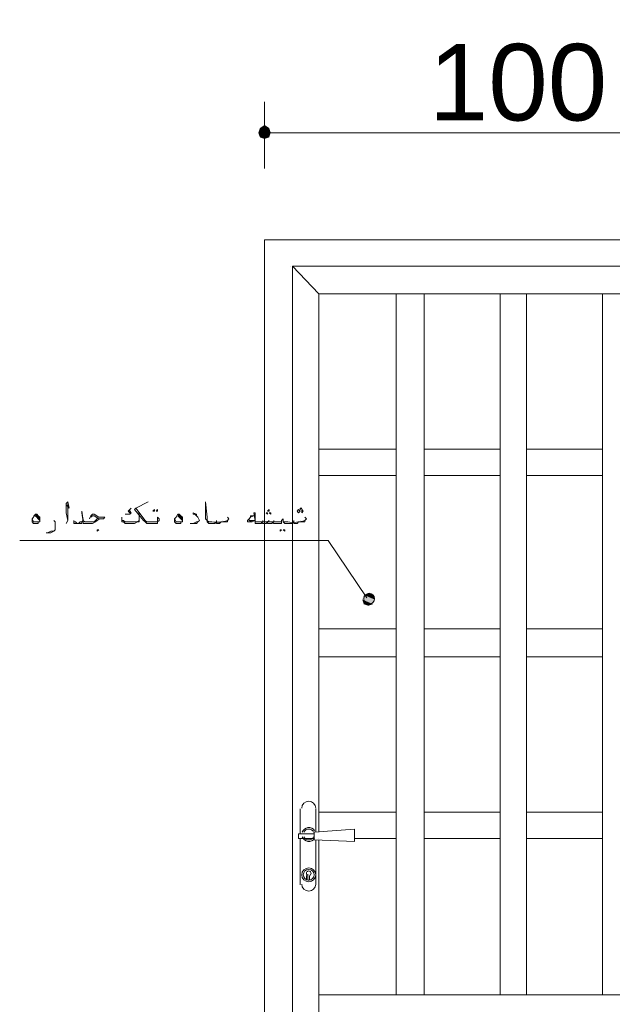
# Model space of a CAD drawing. Header units: metres. Extents: x 5.7 to 89.8, y 4 to 63.5.
# Tile 48 of 60: x 53.6 to 57.3, y 40.7 to 46.9. Entities that reach past the tile are written whole.
import ezdxf

# ---------------------------------------------------------------- set-up
doc = ezdxf.new("R2010")
doc.units = ezdxf.units.M
doc.header["$MEASUREMENT"] = 0
for name, color, linetype in [('PDF7_dim', 7, 'Continuous'), ('PDF7_Sym tip Door', 7, 'Continuous'), ('PDF7_Text', 7, 'Continuous'), ('PDF7_textt', 7, 'Continuous')]:
    doc.layers.add(name, color=color, linetype=linetype)
doc.styles.add('PDF Arial', font='arial.ttf')

msp = doc.modelspace()

# ---------------------------------------------------------------- linework, layer by layer
at = {"layer": 'PDF7_dim', "lineweight": 20}
for points in [[(55.1226, 45.928), (55.1226, 46.3421)], [(58.2816, 46.1495), (58.2431, 46.1495), (55.1996, 46.1495), (55.1611, 46.1495)]]:
    msp.add_lwpolyline(points, dxfattribs=at)
at = {"layer": 'PDF7_dim', "transparency": 33554559}
for points in [[(55.0937, 46.1784), (55.1226, 46.1495), (55.084, 46.1495)], [(55.1226, 46.1977), (55.0937, 46.1784), (55.1226, 46.1495)], [(55.1226, 46.1495), (55.1515, 46.1784), (55.1226, 46.1977)], [(55.1611, 46.1495), (55.1226, 46.1495), (55.1515, 46.1784)], [(55.084, 46.1495), (55.0937, 46.1206), (55.1226, 46.1495)], [(55.0937, 46.1206), (55.1226, 46.1495), (55.1226, 46.111)], [(55.1226, 46.1495), (55.1226, 46.111), (55.1515, 46.1206)], [(55.1515, 46.1206), (55.1611, 46.1495), (55.1226, 46.1495)]]:
    msp.add_solid(points, dxfattribs=at)
at = {"layer": 'PDF7_Sym tip Door', "lineweight": 18}
for points in [[(55.1226, 38.5409), (55.1226, 45.4849), (58.3201, 45.4849), (58.3201, 38.5409)], [(55.2959, 45.3212), (58.1564, 45.3212), (58.1564, 38.5409), (55.2959, 38.5409)], [(55.4308, 41.7577), (55.6812, 41.748), (55.6812, 41.8251), (55.4308, 41.8058), (55.4308, 41.7866)]]:
    msp.add_lwpolyline(points, close=True, dxfattribs=at)
for points in [[(55.2863, 45.3212), (55.2863, 45.3212)], [(57.983, 45.1479), (58.1564, 45.3212), (55.2959, 45.3212), (55.2959, 38.589)], [(55.4597, 45.1479), (55.2959, 45.3212)], [(55.4597, 41.7577), (55.4597, 41.3532), (55.4597, 38.7624), (57.983, 38.7624), (57.983, 45.1479), (55.4597, 45.1479), (55.4597, 41.8058)], [(55.9412, 40.7946), (55.9412, 45.1479)], [(56.1146, 40.7946), (56.1146, 45.1479)], [(56.5865, 40.7946), (56.5865, 45.1479)], [(56.7502, 40.7946), (56.7502, 45.1479)], [(57.2222, 40.7946), (57.2222, 45.1479)], [(55.4597, 44.1847), (55.9412, 44.1847)], [(56.1146, 44.1847), (56.5865, 44.1847)], [(56.7502, 44.1847), (57.2222, 44.1847)], [(55.4597, 44.021), (55.9412, 44.021)], [(56.1146, 44.021), (56.5865, 44.021)], [(56.7502, 44.021), (57.2222, 44.021)], [(55.4597, 43.0675), (55.9412, 43.0675)], [(56.1146, 43.0675), (56.5865, 43.0675)], [(56.7502, 43.0675), (57.2222, 43.0675)], [(55.4597, 42.8942), (55.9412, 42.8942)], [(56.1146, 42.8942), (56.5865, 42.8942)], [(56.7502, 42.8942), (57.2222, 42.8942)], [(55.3441, 41.7962), (55.3441, 41.9503)], [(55.4404, 41.9503), (55.4404, 41.8058)], [(55.4597, 41.931), (55.9412, 41.931)], [(56.1146, 41.931), (56.5865, 41.931)], [(56.7502, 41.931), (57.2222, 41.931)], [(55.4308, 41.7673), (55.3922, 41.7673), (55.3345, 41.7673), (55.3345, 41.7962), (55.3922, 41.7962), (55.4308, 41.7962)], [(55.3441, 41.4784), (55.3441, 41.7673)], [(55.4597, 41.7673), (55.4597, 41.7673)], [(55.6812, 41.7673), (55.9412, 41.7673)], [(56.1146, 41.7673), (56.5865, 41.7673)], [(56.7502, 41.7673), (57.2222, 41.7673)], [(55.4404, 41.7577), (55.4404, 41.4784)], [(55.3826, 41.5362), (55.3826, 41.5073)], [(55.3922, 41.5458), (55.3922, 41.5073), (55.3922, 41.5458)], [(55.4019, 41.5362), (55.4019, 41.5073)], [(55.4597, 40.7946), (57.983, 40.7946)]]:
    msp.add_lwpolyline(points, dxfattribs=at)
for radius in [0.0433, 0.0337]:
    msp.add_circle((55.3971, 41.541), radius, dxfattribs=at)
for centre, radius, start, end in [((55.3971, 41.9551), 0.0433, 0.0055, 180), ((55.3971, 41.7914), 0.0433, 32.003, 160.75741), ((55.3971, 41.7914), 0.0337, 27.08156, 152.92431), ((55.3971, 41.7914), 0.0433, 199.24254, 328.12872), ((55.3971, 41.7914), 0.0337, 207.07589, 332.92411), ((55.3971, 41.5506), 0.0144, 303.75028, 236.24972), ((55.3971, 41.4832), 0.0433, 180.00002, 359.99998), ((55.3971, 41.5121), 0.00482, 180.00035, 359.99965)]:
    msp.add_arc(centre, radius, start, end, dxfattribs=at)
at = {"layer": 'PDF7_textt', "lineweight": 20}
for points in [[(53.8898, 43.838), (53.909, 43.8187), (53.8994, 43.8573), (53.8898, 43.8476), (53.8898, 43.8187), (53.8898, 43.7899), (53.8994, 43.7417), (53.8898, 43.7224)], [(53.8994, 43.7417), (53.8994, 43.7802), (53.8994, 43.8284), (53.8994, 43.8476)], [(54.0342, 43.7513), (54.0439, 43.7706), (54.0535, 43.7802), (54.0631, 43.7802), (54.092, 43.761), (54.1017, 43.761), (54.1113, 43.761), (54.1306, 43.761), (54.1209, 43.7513), (54.1113, 43.7513), (54.1017, 43.7513), (54.0824, 43.7417), (54.0728, 43.7321), (54.0535, 43.7224), (54.0342, 43.7224), (54.015, 43.7224), (54.0053, 43.7224), (53.9957, 43.7224), (53.9957, 43.7321), (53.9861, 43.7899), (53.9861, 43.7995), (53.9957, 43.7417), (54.0053, 43.7321), (54.015, 43.7321), (54.0342, 43.7321), (54.0439, 43.7321), (54.0631, 43.7321), (54.0824, 43.7513), (54.092, 43.7513), (54.1113, 43.7513), (54.092, 43.7513), (54.0631, 43.7706), (54.0535, 43.7706), (54.0439, 43.761)], [(54.3328, 43.7899), (54.3424, 43.7802), (54.3424, 43.761), (54.3424, 43.7513), (54.3424, 43.7417), (54.3424, 43.7321), (54.3328, 43.7321), (54.3135, 43.7224), (54.2847, 43.7224), (54.275, 43.7224), (54.2558, 43.7224), (54.2461, 43.7321), (54.2365, 43.7321), (54.2365, 43.7417), (54.2365, 43.7513), (54.2365, 43.761)], [(54.2943, 43.8187), (54.2847, 43.8091), (54.275, 43.7995), (54.2847, 43.7899), (54.2943, 43.7899), (54.2847, 43.7802), (54.275, 43.7802), (54.2558, 43.7802)], [(54.2847, 43.8091), (54.2847, 43.7995), (54.2943, 43.7899)], [(54.7181, 43.7417), (54.7084, 43.761), (54.6988, 43.7706), (54.6892, 43.7802), (54.6795, 43.7802), (54.6795, 43.7899), (54.6988, 43.7802), (54.6988, 43.7706), (54.7084, 43.761), (54.7181, 43.7417), (54.7084, 43.7321), (54.6988, 43.7224), (54.6892, 43.7224), (54.6699, 43.7224), (54.6603, 43.7224), (54.6795, 43.7224), (54.6988, 43.7321), (54.7084, 43.7321)], [(55.3826, 43.7513), (55.373, 43.761), (55.3826, 43.7513), (55.373, 43.7417), (55.373, 43.7321), (55.3633, 43.7321), (55.3537, 43.7321), (55.3441, 43.7321), (55.3345, 43.7321), (55.3248, 43.7224), (55.3152, 43.7224), (55.3056, 43.7224), (55.3056, 43.7321), (55.2959, 43.7321), (55.2959, 43.7224), (55.2863, 43.7224), (55.267, 43.7224), (55.2574, 43.7224), (55.2478, 43.7224), (55.2381, 43.7321), (55.2381, 43.7417), (55.2381, 43.7513), (55.2285, 43.7417), (55.2285, 43.7321), (55.2285, 43.7224), (55.2189, 43.7224), (55.2092, 43.7224), (55.1996, 43.7224), (55.19, 43.7224), (55.1804, 43.7224), (55.1707, 43.7321), (55.1707, 43.7224), (55.1611, 43.7224), (55.1515, 43.7224), (55.1418, 43.7224), (55.1418, 43.7321), (55.1322, 43.7224), (55.1226, 43.7224), (55.1129, 43.7224), (55.1033, 43.7321), (55.1033, 43.7224), (55.0937, 43.7224), (55.084, 43.7224), (55.0744, 43.7224), (55.0648, 43.7224), (55.0648, 43.7321), (55.0648, 43.7417), (55.0551, 43.7899), (55.0648, 43.7899), (55.0648, 43.7417), (55.0648, 43.7321), (55.0744, 43.7321), (55.084, 43.7321), (55.0937, 43.7321), (55.1033, 43.7321), (55.1129, 43.7321), (55.1226, 43.7321), (55.1322, 43.7321), (55.1418, 43.7321), (55.1515, 43.7321), (55.1611, 43.7321), (55.1707, 43.7321), (55.1804, 43.7321), (55.19, 43.7321), (55.1996, 43.7321), (55.2092, 43.7321), (55.2189, 43.7321), (55.2285, 43.7321), (55.2285, 43.7417)], [(53.6972, 43.7802), (53.7068, 43.7802), (53.7164, 43.7706), (53.726, 43.761), (53.726, 43.7513), (53.726, 43.7417), (53.726, 43.7321), (53.7164, 43.7321), (53.7164, 43.7224), (53.7068, 43.7224), (53.6972, 43.7224), (53.6875, 43.7224), (53.6779, 43.7321), (53.6779, 43.7513), (53.6875, 43.761), (53.6972, 43.7802), (53.7068, 43.7706), (53.7164, 43.761), (53.726, 43.7513)], [(53.7164, 43.7321), (53.7068, 43.7321), (53.6972, 43.7321), (53.6875, 43.7321), (53.6779, 43.7513)], [(53.6875, 43.7706), (53.6972, 43.7706), (53.7068, 43.761), (53.7164, 43.7513), (53.726, 43.7417), (53.726, 43.7321)], [(53.8224, 43.7128), (53.8224, 43.7224), (53.8224, 43.7321), (53.8127, 43.7417), (53.8224, 43.7321), (53.8224, 43.7224), (53.8224, 43.7128), (53.8224, 43.6935), (53.8224, 43.6839), (53.8127, 43.6743), (53.7935, 43.6647), (53.7838, 43.6647), (53.7646, 43.6647), (53.7742, 43.6647), (53.7935, 43.6743), (53.8127, 43.6743), (53.8224, 43.6839), (53.8224, 43.6935)], [(53.9957, 43.7513), (53.9957, 43.7417), (53.9861, 43.7321), (53.9861, 43.7224), (53.9765, 43.7224), (53.9668, 43.7224), (53.9572, 43.7224), (53.9476, 43.7224), (53.9379, 43.7224), (53.9379, 43.7321), (53.9379, 43.7417)], [(53.9379, 43.7321), (53.9476, 43.7321), (53.9572, 43.7224), (53.9668, 43.7224), (53.9765, 43.7321), (53.9861, 43.7321)], [(54.3424, 43.7417), (54.3328, 43.7321), (54.3135, 43.7321), (54.2847, 43.7321), (54.275, 43.7321), (54.2654, 43.7321), (54.2558, 43.7321), (54.2461, 43.7417), (54.2365, 43.7417), (54.2365, 43.7513)], [(54.5832, 43.7802), (54.5929, 43.7802), (54.6025, 43.7706), (54.6121, 43.761), (54.6121, 43.7513), (54.6121, 43.7417), (54.6121, 43.7321), (54.6025, 43.7321), (54.6025, 43.7224), (54.5929, 43.7224), (54.5832, 43.7224), (54.5736, 43.7224), (54.564, 43.7321), (54.564, 43.7513), (54.5736, 43.761), (54.5832, 43.7802), (54.5929, 43.7706), (54.6025, 43.761), (54.6121, 43.7513)], [(54.6025, 43.7321), (54.5929, 43.7321), (54.5832, 43.7321), (54.5736, 43.7321), (54.564, 43.7513)], [(54.5832, 43.7706), (54.5929, 43.761), (54.6025, 43.7513), (54.6121, 43.7417), (54.6121, 43.7321)], [(54.824, 43.7417), (54.824, 43.7321)], [(54.8625, 43.7417), (54.8625, 43.7417)], [(55.0455, 43.7321), (55.0263, 43.7417)], [(55.1129, 43.7417), (55.1129, 43.7321)], [(55.1515, 43.7417), (55.1418, 43.7321)], [(55.1804, 43.7417), (55.1804, 43.7321)], [(55.3056, 43.7417), (55.3056, 43.7321)], [(55.3441, 43.7417), (55.3441, 43.7417)], [(55.7582, 43.2601), (55.5174, 43.6165), (53.6008, 43.6165)]]:
    msp.add_lwpolyline(points, dxfattribs=at)
for points in [[(54.4195, 43.7224), (54.4099, 43.7224), (54.4002, 43.7224), (54.3906, 43.7224), (54.381, 43.7321), (54.3713, 43.7417), (54.3135, 43.8091), (54.3232, 43.8187), (54.4002, 43.8573), (54.3232, 43.8187), (54.381, 43.7417), (54.3906, 43.7321), (54.4002, 43.7321), (54.4099, 43.7321), (54.4195, 43.7321), (54.4388, 43.7321), (54.458, 43.7321), (54.458, 43.7417), (54.458, 43.7513), (54.458, 43.761), (54.4676, 43.7513), (54.4676, 43.7417), (54.458, 43.7321), (54.458, 43.7224), (54.4484, 43.7224), (54.4388, 43.7224)], [(54.4388, 43.8091), (54.4388, 43.7995), (54.4291, 43.7995)], [(54.458, 43.8091), (54.458, 43.7995), (54.4484, 43.7995)], [(55.1418, 43.7802), (55.1418, 43.7899), (55.1322, 43.7899)], [(55.1515, 43.7995), (55.1515, 43.8091), (55.1418, 43.7995)], [(55.1611, 43.7802), (55.1611, 43.7899), (55.1515, 43.7899)], [(55.3345, 43.7899), (55.3441, 43.7995), (55.3345, 43.8091), (55.3248, 43.7995)], [(55.3441, 43.8091), (55.3537, 43.8187), (55.3441, 43.8187)], [(55.3537, 43.7899), (55.3633, 43.7995), (55.3537, 43.8091), (55.3537, 43.7995)], [(55.0648, 43.7417), (55.0455, 43.7321), (55.0263, 43.7321), (55.0166, 43.7321), (55.0166, 43.7417), (55.0263, 43.7513), (55.0359, 43.761), (55.0359, 43.7706), (55.0455, 43.7706), (55.0551, 43.7706), (55.0359, 43.761), (55.0263, 43.7513), (55.0263, 43.7417), (55.0551, 43.7417)], [(54.0824, 43.6743), (54.092, 43.6839), (54.0824, 43.6839)], [(55.2189, 43.6839), (55.2285, 43.6839), (55.2189, 43.6743)], [(55.2478, 43.6839), (55.2478, 43.6743), (55.2381, 43.6839)]]:
    msp.add_lwpolyline(points, close=True, dxfattribs=at)
for points in [[(54.9011, 43.7513), (54.8914, 43.761), (54.9011, 43.7513), (54.8914, 43.7417), (54.8914, 43.7321), (54.8818, 43.7321), (54.8722, 43.7321), (54.8625, 43.7321), (54.8529, 43.7321), (54.8433, 43.7224), (54.8336, 43.7224), (54.824, 43.7224), (54.824, 43.7321), (54.8144, 43.7224), (54.8047, 43.7224), (54.7951, 43.7224), (54.7855, 43.7224), (54.7758, 43.7224), (54.7662, 43.7321), (54.7662, 43.7417), (54.7566, 43.7513), (54.7566, 43.838), (54.7566, 43.8573), (54.7662, 43.761), (54.7662, 43.7417), (54.7758, 43.7321), (54.7855, 43.7321), (54.7951, 43.7321, 0.123106), (54.8914, 43.7417)], [(55.2381, 43.7417), (55.2381, 43.7321), (55.2478, 43.7321), (55.2574, 43.7321), (55.267, 43.7321, 0.123106), (55.373, 43.7417)]]:
    msp.add_lwpolyline(points, format="xyb", dxfattribs=at)
msp.add_circle((55.7727, 43.2553), 0.0337, dxfattribs=at)
at = {"layer": 'PDF7_textt', "transparency": 33554559}
for points in [[(55.7293, 43.2505), (55.8064, 43.2505), (55.739, 43.2794)], [(55.7293, 43.2505), (55.739, 43.2216), (55.7968, 43.2216)], [(55.7293, 43.2505), (55.8064, 43.2505), (55.7968, 43.2216)], [(55.7679, 43.289), (55.739, 43.2794), (55.7968, 43.2794)], [(55.8064, 43.2505), (55.739, 43.2794), (55.7968, 43.2794)], [(55.739, 43.2216), (55.7968, 43.2216), (55.7679, 43.212)]]:
    msp.add_solid(points, dxfattribs=at)

# ---------------------------------------------------------------- texts
at = {"layer": 'PDF7_Text', "insert": (56.1435, 46.2186), "char_height": 0.4757, "attachment_point": 7, "style": 'PDF Arial'}
msp.add_mtext('100', dxfattribs=at)

doc.saveas('drawing.dxf')
